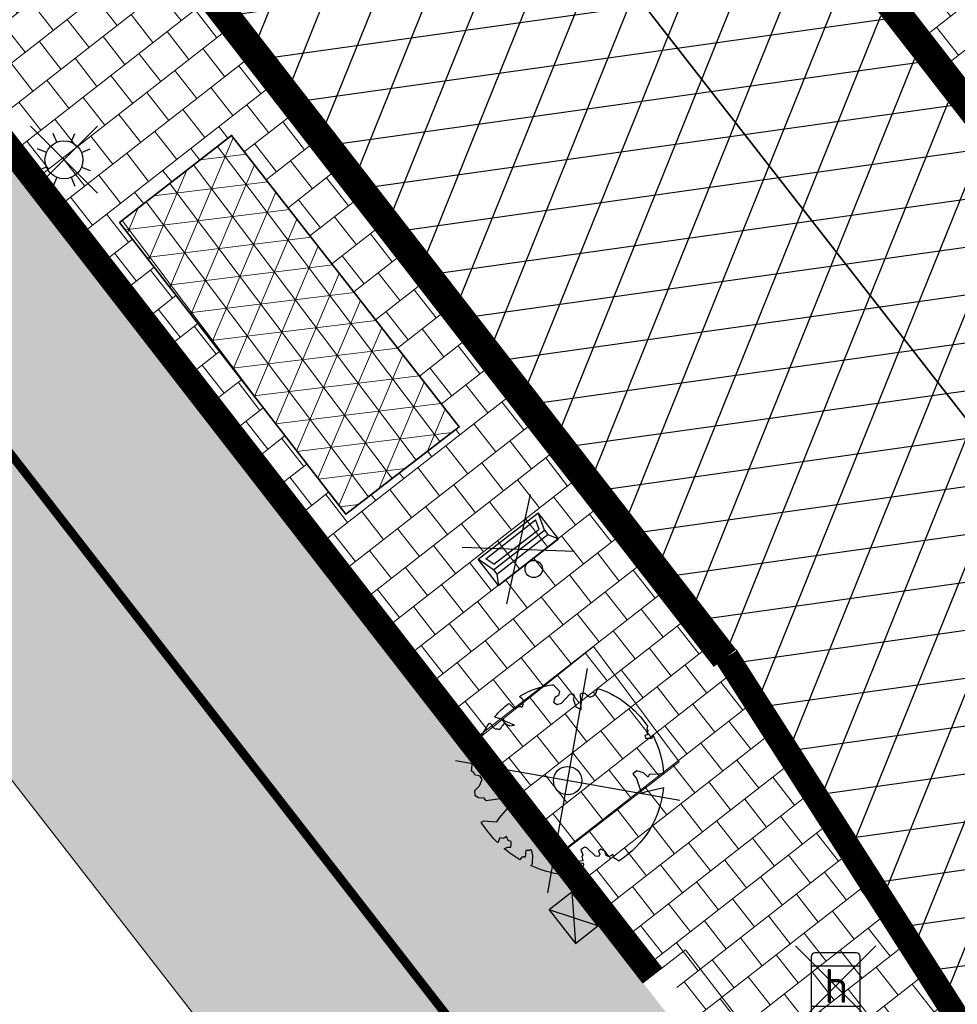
# Model space of a CAD drawing. Header units: metres. Extents: x 196882 to 197709, y 354811 to 355604.
# Tile 15 of 68: x 197593 to 197603, y 354899 to 354909. Entities that reach past the tile are written whole.
import ezdxf
from ezdxf.enums import TextEntityAlignment as Align

# ---------------------------------------------------------------- set-up
doc = ezdxf.new("R2010")
doc.units = ezdxf.units.M
doc.layers.get('0').update_dxf_attribs({"lineweight": 18})
for name, color, linetype, lineweight in [('Boomvak', 7, 'Continuous', 18), ('N-WE-RI-HWA_KOLK-S', 7, 'Continuous', 25), ('V-WE-GR-BOOM-S', 7, 'Continuous', 25), ('V-WE-IE-MEUBILAIR_WEGMEUBILAIR_AFVALBAK-S', 7, 'Continuous', 25), ('V-WE-IE-MEUBILAIR_WEGMEUBILAIR_BUSHOK-G', 7, 'Continuous', 35), ('V-WE-IE-MEUBILAIR_WEGMEUBILAIR_LICHTMAST-A', 7, 'Continuous', 18), ('V-WE-RI-VWA_TRANSPORTLEIDING-G', 20, 'RI-VWA-V', 35), ('V-WE-VH-KANTOPSLUITING_BUSHALTEBAND-G', 30, 'VH-BUSHALTEBAND-V', 25), ('V-WE-VH-KANTOPSLUITING_RIJWIELPADBAND_380X200-G', 10, 'VH-RIJWIELPADBAND_380X200-V', 0), ('V-WE-VH-KANTOPSLUITING_TROTTOIRBAND-G', 7, 'VH-TROTTOIRBAND-V', 0), ('V-WE-VH-VERHARDING_BETONSTRAATSTEEN-A', 252, 'Continuous', 18), ('V-WE-VH-VERHARDING_TEGEL-A', 252, 'Continuous', 18), ('V-WE-VW-HALTEPAAL-S', 7, 'Continuous', 25)]:
    doc.layers.add(name, color=color, linetype=linetype, lineweight=lineweight)
doc.layers.add('V-WE-IE-LICHTMAST-G', color=7, linetype='Continuous')
doc.layers.add('V_WEGEN_A_ASFALT', color=252, linetype='Continuous')
doc.layers.add('V-WE-VH-VERHARDING_TEGEL_300x300 grijs', color=7, linetype='Continuous', lineweight=18, true_color=0x999999)
doc.styles.add('NLCS-ISO', font='NLCS-ISO.ttf')
doc.styles.add('NLCS-ISO-M500-T25', font='NLCS-ISO.ttf', dxfattribs={"height": 1})
doc.linetypes.add('RI-VWA-V', pattern='A,2.5,[24,NLCS.SHX,S=1,R=0,X=0,Y=0],2.5,-3,0,-3', length=11)
doc.linetypes.add('VH-BUSHALTEBAND-V', pattern='A,2,-2,1,[24,NLCS.SHX,S=1,R=0,X=0,Y=0],1,-2', length=8)
doc.linetypes.add('VH-RIJWIELPADBAND_380X200-V', pattern='A,4,[24,NLCS.SHX,S=1,R=0,X=0,Y=0],4,-2,2,-2,0,-2,2,-2', length=20)
doc.linetypes.add('VH-TROTTOIRBAND-V', pattern='A,2.5,[24,NLCS.SHX,S=1,R=0,X=0,Y=0],2.5,-2,2,-2,2,-2', length=15)

# ---------------------------------------------------------------- blocks, each defined once
blk = doc.blocks.new('*U82')
at = {"color": 1}
blk.add_lwpolyline([(0.08650493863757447, 0.9423767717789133), (0.08824732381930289, 0.9444135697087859), (0.08990813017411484, 0.9461926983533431), (0.09149985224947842, 0.947791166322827), (0.09303498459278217, 0.9492859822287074), (0.09452602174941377, 0.9507541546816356), (0.09598545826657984, 0.9522726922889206), (0.0974257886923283, 0.9539186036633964), (0.09885950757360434, 0.9557688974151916), (0.1002758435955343, 0.9579073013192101), (0.1015709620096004, 0.9604444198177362), (0.1026177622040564, 0.9634975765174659), (0.1032891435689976, 0.9671840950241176), (0.1034580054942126, 0.9716212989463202), (0.1029972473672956, 0.9769265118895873), (0.1017797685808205, 0.9832170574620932), (0.09505220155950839, 1.006887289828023, -0.5293802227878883), (0.1058198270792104, 1.019753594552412, -0.08713876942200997), (0.4436612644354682, 0.9249343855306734, -0.3723405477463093), (0.4568971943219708, 0.8945195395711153), (0.4707620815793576, 0.8238279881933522), (0.436041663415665, 0.7892173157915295), (0.398413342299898, 0.7970961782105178), (0.3533968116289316, 0.7633326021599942), (0.3706255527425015, 0.7204620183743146), (0.4172405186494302, 0.7054663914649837), (0.5423792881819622, 0.7342323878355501), (0.5728953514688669, 0.717372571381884), (0.5699041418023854, 0.6905147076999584), (0.5413587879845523, 0.6729338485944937), (0.5154089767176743, 0.5882506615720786), (0.5486011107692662, 0.5339612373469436), (0.6335552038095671, 0.6693344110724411, -0.5046405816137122), (0.6812036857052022, 0.6279469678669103, 0.3319483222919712), (0.7087285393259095, 0.5842292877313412, 0.282007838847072), (0.798581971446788, 0.6007519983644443), (0.7913936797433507, 0.5970326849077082, -0.5121558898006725), (0.8325480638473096, 0.5967071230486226, -0.1607604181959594), (1.018898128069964, -0.01121447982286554), (0.9954664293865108, -0.03381072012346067), (0.9952625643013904, -0.05876833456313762), (0.97237409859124, -0.06297039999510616), (0.9752459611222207, -0.08757275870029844), (0.9396180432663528, -0.07610409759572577), (0.9288286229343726, -0.1038427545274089), (0.9727618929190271, -0.1330526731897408), (0.9865007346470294, -0.1439328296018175), (1.010728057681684, -0.1198401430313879, -0.1063709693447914), (0.8681108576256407, -0.5220690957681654), (0.741059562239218, -0.4401882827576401), (0.717514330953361, -0.4563753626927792), (0.7024918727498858, -0.3889588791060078), (0.6572299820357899, -0.33466945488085), (0.6047093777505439, -0.3351830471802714), (0.6059330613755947, -0.3980071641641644), (0.566077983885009, -0.5355302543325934), (0.5721253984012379, -0.5617551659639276), (0.6010301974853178, -0.5658893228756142), (0.7859714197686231, -0.6365895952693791, -0.2362982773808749), (-0.04501724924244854, -1.002694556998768, 0.1596250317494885), (-0.06940896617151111, -0.9540268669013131, 0.3508021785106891), (-0.06296231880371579, -0.9055693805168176, -0.5046405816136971), (-0.1200019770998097, -0.8785550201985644), (-0.1061238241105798, -0.8340445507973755), (-0.1294890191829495, -0.7924725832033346), (-0.1603268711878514, -0.7955668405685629), (-0.1649629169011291, -0.828769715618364), (-0.1883580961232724, -0.8422959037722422), (-0.2160544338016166, -0.8211205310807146), (-0.2399694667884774, -0.6949648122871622), (-0.2582130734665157, -0.6767494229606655), (-0.3043936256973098, -0.6781892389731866), (-0.3172346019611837, -0.7329758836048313), (-0.336052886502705, -0.7388846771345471), (-0.3538048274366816, -0.7845823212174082), (-0.4006539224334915, -0.7595278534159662, 0.7335825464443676), (-0.3835417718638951, -0.794540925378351, -0.8616245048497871), (-0.3740247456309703, -0.8255252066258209, 0.2799778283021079), (-0.4086139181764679, -0.8785016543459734), (-0.407173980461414, -0.8805199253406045, -0.8270561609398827), (-0.4415787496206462, -0.9165484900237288, -0.1167741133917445), (-0.8304377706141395, -0.5112535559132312), (-0.8228827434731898, -0.5098405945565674), (-0.8167086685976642, -0.5081276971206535), (-0.8117538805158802, -0.5061763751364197), (-0.8078567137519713, -0.5040481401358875), (-0.8048555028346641, -0.5018045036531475), (-0.8025885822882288, -0.4995069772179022), (-0.8008942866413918, -0.497217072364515), (-0.7535134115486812, -0.4367869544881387), (-0.7524957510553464, -0.4346789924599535), (-0.7516640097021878, -0.4326561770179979), (-0.7509548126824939, -0.4306730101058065), (-0.7503047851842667, -0.4286839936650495), (-0.7496505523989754, -0.4266436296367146), (-0.7489287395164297, -0.424506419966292), (-0.7480759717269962, -0.4222268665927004), (-0.7470288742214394, -0.4197594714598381), (-0.7457457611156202, -0.4170726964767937), (-0.7442717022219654, -0.4141908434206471), (-0.7426734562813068, -0.4111521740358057), (-0.7410177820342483, -0.4079949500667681), (-0.7393714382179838, -0.404757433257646), (-0.7378011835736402, -0.4014778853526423), (-0.736373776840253, -0.3981945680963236), (-0.7351559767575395, -0.3949457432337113), (-0.7342033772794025, -0.3917709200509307), (-0.7335269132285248, -0.3887145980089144), (-0.7331263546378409, -0.3858225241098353), (-0.7330014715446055, -0.3831404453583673), (-0.7331520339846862, -0.3807141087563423), (-0.7335778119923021, -0.3785892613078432), (-0.7342785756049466, -0.3768116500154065), (-0.7352540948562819, -0.3754270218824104), (-0.7364992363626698, -0.3744576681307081), (-0.7379892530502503, -0.3738320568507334), (-0.7396944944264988, -0.3734552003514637), (-0.7415853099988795, -0.373232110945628), (-0.7436320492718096, -0.3730678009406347), (-0.7458050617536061, -0.3728672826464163), (-0.7480746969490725, -0.3725355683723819), (-0.7504113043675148, -0.3719776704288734), (-0.7527903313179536, -0.3711203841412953), (-0.7552076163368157, -0.3699776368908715), (-0.7576640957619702, -0.3685851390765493), (-0.7601607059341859, -0.3669786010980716), (-0.7626983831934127, -0.36519373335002), (-0.7652780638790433, -0.3632662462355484), (-0.7679006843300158, -0.3612318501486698), (-0.7705671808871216, -0.3591262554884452), (-0.7732724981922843, -0.3569747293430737), (-0.7759876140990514, -0.3547607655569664), (-0.7786775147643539, -0.3524574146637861), (-0.7813071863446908, -0.3500377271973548), (-0.8299391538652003, -0.4056840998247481), (-0.8323433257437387, -0.4029508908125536), (-0.8345822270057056, -0.4000204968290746), (-0.836620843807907, -0.3968659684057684), (-0.8385216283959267, -0.3935251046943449), (-0.840736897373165, -0.3902946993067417), (-0.8438164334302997, -0.3875362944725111), (-0.8483100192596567, -0.3856114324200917), (-0.85476743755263, -0.3848816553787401), (-0.8637384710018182, -0.3857085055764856), (-0.8757729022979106, -0.3884535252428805), (-0.8914205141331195, -0.3934782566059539, -0.04099741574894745), (-0.9582294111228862, -0.2054473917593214), (-0.9234884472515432, -0.2114270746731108), (-0.8925376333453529, -0.2312720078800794), (-0.8760445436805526, -0.2163382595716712), (-0.8562040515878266, -0.1853920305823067), (-0.8752034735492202, -0.1563483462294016), (-0.8645641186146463, -0.1134496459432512), (-0.9040011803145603, -0.1102134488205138), (-0.9304102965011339, -0.08463351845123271), (-0.9783993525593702, -0.1160192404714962, -0.05814040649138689), (-0.9976138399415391, 0.165834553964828), (-0.9703584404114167, 0.1604275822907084), (-0.8596913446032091, 0.07278734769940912), (-0.8119143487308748, 0.08936666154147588), (-0.6256486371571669, 0.1385249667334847), (-0.6097807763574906, 0.2000328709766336), (-0.6817740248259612, 0.228700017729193), (-0.6928026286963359, 0.2522743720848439), (-0.8242515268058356, 0.3167975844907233), (-0.8271706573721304, 0.3537371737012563), (-0.8715954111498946, 0.3913917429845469), (-0.8896592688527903, 0.4279577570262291), (-0.8593118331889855, 0.4756539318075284), (-0.7915101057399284, 0.4862687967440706), (-0.7299217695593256, 0.526538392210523), (-0.7292294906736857, 0.5680382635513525), (-0.7676352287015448, 0.6132933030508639), (-0.7574352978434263, 0.6324233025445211), (-0.7726401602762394, 0.662019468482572, -0.1342797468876), (-0.332838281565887, 0.9669673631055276, -0.5417265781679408), (-0.3193477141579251, 0.9566341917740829), (-0.3215297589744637, 0.9278934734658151), (-0.3210668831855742, 0.9129554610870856), (-0.3190361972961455, 0.901530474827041), (-0.3157811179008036, 0.8929926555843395), (-0.3116450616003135, 0.8867161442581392), (-0.3069714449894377, 0.88207508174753), (-0.3021036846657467, 0.8784436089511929), (-0.2973851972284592, 0.8751958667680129), (-0.2930876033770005, 0.8718356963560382), (-0.28919534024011, 0.8683857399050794), (-0.2856210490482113, 0.8649983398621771), (-0.2822773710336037, 0.8618258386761), (-0.2790769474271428, 0.859020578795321), (-0.2759324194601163, 0.8567349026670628), (-0.2727564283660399, 0.8551211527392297), (-0.269461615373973, 0.8543316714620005), (-0.2659792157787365, 0.8544624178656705), (-0.2623148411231, 0.855383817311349), (-0.2584926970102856, 0.856909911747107), (-0.2545369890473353, 0.8588547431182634), (-0.250471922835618, 0.8610323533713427), (-0.2463217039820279, 0.8632567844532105), (-0.2421105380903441, 0.8653420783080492), (-0.2378626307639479, 0.8671022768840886), (-0.2336034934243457, 0.8684046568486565), (-0.2293638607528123, 0.8693294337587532), (-0.2251757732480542, 0.8700100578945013), (-0.2210712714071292, 0.8705799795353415), (-0.2170823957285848, 0.8711726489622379), (-0.2132411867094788, 0.8719215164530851), (-0.2095796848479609, 0.8729600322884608), (-0.2061299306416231, 0.874421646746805), (-0.2029177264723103, 0.8764026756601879), (-0.1999439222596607, 0.878850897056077), (-0.1972031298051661, 0.881676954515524), (-0.1946899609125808, 0.8847914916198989), (-0.1925695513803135, 0.8648193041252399), (-0.1880558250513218, 0.8596630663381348), (-0.1667766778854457, 0.8235695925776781), (-0.1221388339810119, 0.7991742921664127), (-0.1853639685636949, 0.9015843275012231), (-0.1842019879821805, 0.9046962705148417), (-0.1833989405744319, 0.907716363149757), (-0.1830339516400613, 0.9106778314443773), (-0.1831861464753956, 0.9136139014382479), (-0.183934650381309, 0.916557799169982), (-0.1853585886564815, 0.9195427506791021), (-0.1875370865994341, 0.9226019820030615), (-0.1905285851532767, 0.9257980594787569), (-0.1943087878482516, 0.929310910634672), (-0.1988327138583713, 0.9333498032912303), (-0.2040553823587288, 0.9381240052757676), (-0.2099318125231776, 0.9438427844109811), (-0.2164170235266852, 0.9507154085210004), (-0.2234660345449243, 0.9589511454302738), (-0.2398539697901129, 0.9801903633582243, -0.5431042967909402), (-0.234212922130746, 0.9962449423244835, -0.04676559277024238), (-0.0468485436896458, 1.023485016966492, -0.3851675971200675), (-0.03630432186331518, 1.014881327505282), (-0.03045796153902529, 0.976481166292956), (-0.02755332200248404, 0.9644842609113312), (-0.02429638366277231, 0.9560845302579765), (-0.02076585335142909, 0.9506286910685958), (-0.01704043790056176, 0.9474634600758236), (-0.01319884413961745, 0.9459355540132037), (-0.009319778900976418, 0.945391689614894), (-0.005481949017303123, 0.9451785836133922), (-0.001749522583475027, 0.9447590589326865), (0.0018714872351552, 0.9440603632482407), (0.005389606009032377, 0.9431258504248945), (0.008813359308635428, 0.9419988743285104), (0.01215127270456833, 0.9407227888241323), (0.01541187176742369, 0.9393409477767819), (0.01860368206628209, 0.937896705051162), (0.02173522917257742, 0.9364334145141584), (0.02480835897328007, 0.9349844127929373), (0.02779819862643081, 0.933542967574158), (0.03067319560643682, 0.9320923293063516), (0.03340179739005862, 0.9306157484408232), (0.03595245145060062, 0.9290964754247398), (0.03829360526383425, 0.9275177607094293), (0.04039370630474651, 0.9258628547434), (0.0422212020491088, 0.9241150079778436), (0.04376176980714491, 0.9222717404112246), (0.04507000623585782, 0.9203876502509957), (0.04621773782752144, 0.918531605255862), (0.0472767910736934, 0.9167724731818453), (0.04831899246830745, 0.9151791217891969), (0.04941616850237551, 0.913820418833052), (0.05064014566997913, 0.9127652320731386), (0.05206275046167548, 0.9120824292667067), (0.05373699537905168, 0.9118260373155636), (0.0556406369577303, 0.9119907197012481), (0.0577326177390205, 0.9125562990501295), (0.05997188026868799, 0.9135025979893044), (0.06231736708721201, 0.9148094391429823), (0.064728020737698, 0.9164566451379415), (0.06716278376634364, 0.9184240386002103), (0.06958059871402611, 0.9206914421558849), (0.07194649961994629, 0.923229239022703), (0.07424988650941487, 0.9259700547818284), (0.07648625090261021, 0.9288370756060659), (0.07865108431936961, 0.9317534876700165), (0.08073987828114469, 0.9346424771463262), (0.08274812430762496, 0.9374272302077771), (0.08467131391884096, 0.9400309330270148)], format="xyb", close=True, dxfattribs=at)
at = {"color": 10}
for points in [[(0.848528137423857, -0.8485281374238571), (-0.8485281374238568, 0.848528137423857)], [(-0.848528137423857, -0.8485281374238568), (0.8485281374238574, 0.8485281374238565)]]:
    blk.add_lwpolyline(points, dxfattribs=at)
at = {"color": 1}
blk.add_circle((0, 0), 0.15, dxfattribs=at)
at = {"color": 7, "style": 'NLCS-ISO-M500-T25'}
for tag, p in [('NR', (-0.492335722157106, -0.0803714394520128)), ('NAAM', (-0.492335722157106, -0.3203714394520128))]:
    blk.add_attdef(tag, p, '', height=0.2, dxfattribs=at)
at = {"color": 7, "style": 'NLCS-ISO-M500-T25', "flags": 1}
for tag, p in [('WETNAAM', (-0.492335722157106, -0.5603714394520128)), ('STAMDIA', (-0.492335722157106, -0.8003714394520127)), ('STAMOMTR', (-0.492335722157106, -1.040371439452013)), ('OPMERKING', (-0.492335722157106, -1.280371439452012))]:
    blk.add_attdef(tag, p, '', height=0.2, dxfattribs=at)
blk = doc.blocks.new('Lichtmast_V')
for points in [[(0.3535533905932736, 0.3535533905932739), (-0.3535533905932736, -0.3535533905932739)], [(0.3535533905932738, -0.3535533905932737), (-0.3535533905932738, 0.3535533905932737)], [(-0.07653668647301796, 0.1847759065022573), (-0.114805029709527, 0.277163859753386)], [(0.07653668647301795, 0.1847759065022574), (0.1148050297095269, 0.2771638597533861)], [(-0.1847759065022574, 0.07653668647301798), (-0.2771638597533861, 0.114805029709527)], [(0.1847759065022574, 0.07653668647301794), (0.2771638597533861, 0.114805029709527)], [(-0.1847759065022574, -0.07653668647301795), (-0.2771638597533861, -0.114805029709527)], [(0.1847759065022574, -0.07653668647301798), (0.2771638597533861, -0.1148050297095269)], [(-0.07653668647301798, -0.1847759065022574), (-0.1148050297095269, -0.2771638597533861)], [(0.07653668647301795, -0.1847759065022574), (0.114805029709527, -0.2771638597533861)]]:
    blk.add_lwpolyline(points)
at = {"layer": 'V-WE-IE-LICHTMAST-G'}
blk.add_circle((0, 0), 0.2, dxfattribs=at)
blk = doc.blocks.new('SVW-HALTEPAAL-SO')
for p, q in [((-1.286058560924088, 1.063355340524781), (1.286058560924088, 1.063355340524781)), ((-1.286058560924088, -1.063355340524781), (1.286058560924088, -1.063355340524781))]:
    blk.add_line(p, q)
for points in [[(2.121320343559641, 2.121320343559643), (-2.121320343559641, -2.121320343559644)], [(2.121320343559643, -2.121320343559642), (-2.121320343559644, 2.121320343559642)]]:
    blk.add_lwpolyline(points)
blk.add_lwpolyline([(-1.089946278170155, -1.756645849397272), (1.089946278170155, -1.756645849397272, 0.414213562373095), (1.286058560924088, -1.560533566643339), (1.286058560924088, 1.560533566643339, 0.414213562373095), (1.089946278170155, 1.756645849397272), (-1.089946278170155, 1.756645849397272, 0.414213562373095), (-1.286058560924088, 1.560533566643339), (-1.286058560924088, -1.560533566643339, 0.414213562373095)], format="xyb", close=True)
at = {"lineweight": 18, "style": 'NLCS-ISO'}
blk.add_text('h', height=1.8, dxfattribs=at).set_placement((0.01933674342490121, 0.00554013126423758), align=Align.MIDDLE_CENTER)
blk = doc.blocks.new('V-SIE-WEG_AFVALBAK_TYPE_02')
at = {"color": 0}
for p, q in [((-0.4527248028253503, -0.6448712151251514), (0.4527248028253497, 0.1148912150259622)), ((0.45272480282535, -0.6448712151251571), (-0.4527248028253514, 0.1148912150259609))]:
    blk.add_line(p, q, dxfattribs=at)
at = {"linetype": 'Continuous'}
for p, q in [((0.4, -0.09074999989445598), (-0.3999999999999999, -0.09075000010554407)), ((-0.3400000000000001, -0.1953104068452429), (-0.3999999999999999, -0.09074999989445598)), ((0.3400000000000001, -0.1953104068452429), (0.4, -0.09074999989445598)), ((0.3400000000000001, -0.1953104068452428), (-0.3399999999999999, -0.1953104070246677)), ((-0.3400000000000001, -0.2524060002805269), (-0.3400000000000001, -0.1953104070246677)), ((0.3400000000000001, -0.252406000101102), (0.3400000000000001, -0.1953104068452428)), ((-0.3400000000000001, -0.252406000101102), (-0.3999999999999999, -0.440749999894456)), ((0.3400000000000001, -0.252406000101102), (-0.3400000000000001, -0.2524060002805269)), ((-0.3017092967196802, -0.2969340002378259), (-0.3334724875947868, -0.3966407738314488)), ((0.3017092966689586, -0.2969340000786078), (-0.3017092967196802, -0.2969340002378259)), ((0.3017092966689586, -0.2969340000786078), (0.3334724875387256, -0.3966407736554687)), ((0.3400000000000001, -0.252406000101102), (0.4, -0.440749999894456)), ((0.3334724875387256, -0.3966407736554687), (-0.3334724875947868, -0.3966407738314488)), ((0.4, -0.440749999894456), (-0.3999999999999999, -0.440750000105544))]:
    blk.add_line(p, q, dxfattribs=at)
for p, q in [((-0.3999999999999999, -0.09075000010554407), (-0.3999999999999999, -0.440750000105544)), ((0.4, -0.09074999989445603), (0.4, -0.440749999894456))]:
    blk.add_line(p, q)
blk.add_circle((0, 0), 0.09075000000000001, dxfattribs=at)
blk = doc.blocks.new('N-SRI-KOLK_COMBINATIE-SO')
h = blk.add_hatch(color=256)
h.paths.add_polyline_path([(-1.124999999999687, 1.499999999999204), (-1.125000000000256, 0), (7.105427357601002e-13, 0.7499999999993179)])
h.paths.add_polyline_path([(1.124999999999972, 1.499999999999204), (7.105427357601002e-13, 0.7499999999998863), (1.124999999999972, 5.684341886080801e-13)])
for p, q in [((-1.124999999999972, 0), (1.124999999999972, 1.499999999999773)), ((1.124999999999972, 0), (-1.124999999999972, 1.499999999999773))]:
    blk.add_line(p, q)
at = {"flags": 128}
blk.add_lwpolyline([(-1.124999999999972, 0), (1.124999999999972, 0), (1.124999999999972, 1.499999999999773), (-1.124999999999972, 1.499999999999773)], close=True, dxfattribs=at)

msp = doc.modelspace()

# ---------------------------------------------------------------- hatches: boundary and pattern name
at = {"layer": 'V-WE-IE-MEUBILAIR_WEGMEUBILAIR_LICHTMAST-A'}
h = msp.add_hatch(dxfattribs=at)
h.set_pattern_fill('NET3', color=256, scale=0.1, angle=7)
h.set_pattern_definition([(7, (0, 0), (-0.03869351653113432, 0.3151334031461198), []), (66.99999999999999, (0, 0), (-0.2922602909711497, 0.1240571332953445), []), (127, (0, 0), (-0.2535667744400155, -0.1910762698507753), [])])
h.paths.add_polyline_path([(197594.523, 354906.919), (197595.703, 354907.839), (197598.101, 354904.765), (197596.906, 354903.844)])
at = {"layer": 'V-WE-VH-VERHARDING_TEGEL-A'}
h = msp.add_hatch(dxfattribs=at)
h.set_pattern_fill('AVH-TEGEL_300X300_HALFST', color=11, scale=1.25, pattern_type=2)
h.set_pattern_definition([(308.0156604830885, (-58.8668363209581, -45.96111572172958), (0.3786742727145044, -0.1799640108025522), [0.3749999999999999, -0.3749999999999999]), (38.01566048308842, (-58.8668363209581, -45.96111572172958), (-0.2309538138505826, 0.2954409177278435), [])])
h.paths.add_polyline_path([(197611.9050000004, 354883.6219999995), (197617.3070000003, 354876.6649999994), (197615.8860000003, 354875.5629999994), (197572.9130000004, 354930.9059999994), (197570.4250000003, 354934.1099999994), (197484.9310000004, 355044.2119999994), (197481.7490000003, 355048.3099999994), (197357.8920000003, 355207.9859999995), (197351.3200000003, 355216.4729999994), (197346.2500000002, 355223.0209999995), (197337.3690000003, 355234.4159999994), (197243.0120000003, 355355.9669999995), (197242.5030000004, 355356.8099999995), (197242.2030000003, 355357.7479999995), (197242.0600000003, 355358.4789999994), (197241.6000000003, 355359.9169999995), (197240.8170000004, 355361.2079999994), (197237.8150000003, 355365.0619999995), (197235.6070000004, 355367.8959999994), (197236.2260000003, 355370.2159999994), (197236.8990000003, 355369.3579999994), (197237.1270000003, 355368.9279999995), (197238.4720000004, 355367.2039999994), (197242.2890000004, 355362.2799999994), (197242.8290000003, 355361.4889999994), (197243.2730000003, 355360.6339999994), (197243.6120000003, 355359.7309999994), (197243.8390000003, 355358.8009999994), (197243.9130000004, 355358.3959999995), (197244.1320000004, 355357.6679999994), (197244.4900000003, 355356.9969999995), (197246.8900001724, 355353.9049997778), (197257.0040000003, 355340.8769999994), (197263.0690000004, 355333.0629999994), (197270.1000000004, 355324.0059999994), (197279.3920000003, 355312.0349999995), (197295.0110000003, 355291.9139999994), (197302.5730000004, 355282.1719999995), (197310.2360000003, 355272.3009999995), (197317.9090000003, 355262.4159999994), (197324.6990000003, 355253.6679999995), (197332.2240000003, 355243.9749999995), (197340.2530000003, 355233.6399999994), (197347.8370000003, 355223.9109999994), (197349.5630000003, 355225.1919999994), (197351.5690000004, 355222.1069999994), (197350.1300000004, 355220.9639999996), (197357.2630000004, 355211.7679999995), (197361.2548271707, 355206.596305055), (197374.8520000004, 355189.0499999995), (197395.1610000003, 355162.8659999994), (197403.3260000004, 355152.3389999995), (197425.1890000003, 355124.1499999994), (197437.6290000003, 355108.1109999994), (197445.3370000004, 355098.1729999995), (197474.0480000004, 355061.1549999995), (197481.0190000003, 355052.1679999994), (197483.3270000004, 355053.9949999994), (197485.5970000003, 355051.0699999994), (197483.2890000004, 355049.2649999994), (197486.2800000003, 355045.4119999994), (197561.2850000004, 354948.8149999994), (197591.9740000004, 354909.2919999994)])
h = msp.add_hatch(dxfattribs=at)
h.set_pattern_fill('AVH-TEGEL_300X300_HALFST', color=256, scale=1.25, pattern_type=2)
h.set_pattern_definition([(308.0156604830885, (197570.306, 354864.9925899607), (0.3786742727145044, -0.1799640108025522), [0.3749999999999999, -0.3749999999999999]), (38.01566048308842, (197570.306, 354864.9925899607), (-0.2309538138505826, 0.2954409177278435), [])])
h.paths.add_polyline_path([(197572.8498136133, 354930.8569339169), (197570.7414630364, 354929.2825533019), (197572.2956190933, 354927.0370478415), (197573.5629999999, 354926.5860000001), (197584.781, 354912.113), (197584.617, 354911.948), (197587.541, 354908.21), (197587.7100000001, 354908.343), (197596.312, 354897.275), (197596.172, 354897.124), (197598.894, 354893.632), (197599.0350000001, 354893.741), (197604.024, 354887.317), (197606.0849999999, 354884.663), (197605.972, 354884.589), (197613.35, 354875.072), (197613.833, 354874.458), (197615.481, 354872.334), (197615.289, 354867.262), (197614.495354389, 354866.6095950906), (197607.2081522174, 354860.6192558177), (197608.4943946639, 354859.0465808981), (197615.7504818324, 354864.9925899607), (197616.6049486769, 354865.6959478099), (197617.5336525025, 354866.5789613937), (197618.3239113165, 354867.5863678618), (197618.8250943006, 354868.4262950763), (197619.1890983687, 354869.2190586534), (197619.2990362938, 354870.1199658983), (197619.1219642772, 354871.0101905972), (197618.7009057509, 354871.7720127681), (197617.2345849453, 354873.6782298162)])
h = msp.add_hatch(dxfattribs=at)
h.set_pattern_fill('AVH-TEGEL_300X300_HALFST', color=256, scale=1.25, pattern_type=2)
h.set_pattern_definition([(308.0156604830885, (197598.7392749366, 354903.6414684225), (0.3786742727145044, -0.1799640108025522), [0.3749999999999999, -0.3749999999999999]), (38.01566048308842, (197598.7392749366, 354903.6414684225), (-0.2309538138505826, 0.2954409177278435), [])])
h.paths.add_polyline_path([(197600.6041041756, 354915.9539448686), (197598.7392749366, 354914.4948661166), (197606.7469812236, 354904.1789562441), (197606.7253475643, 354904.1621631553), (197607.0151179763, 354904.0036622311), (197607.313039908, 354903.9339175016), (197610.1600187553, 354903.6414684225), (197609.4124951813, 354904.6047294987), (197608.4950300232, 354905.7875984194), (197607.5845274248, 354906.9606879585), (197606.391, 354906.009), (197605.485, 354907.222), (197606.6684948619, 354908.1405763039)])
h.paths.add_polyline_path([(197600.535, 354913.086), (197601.707, 354914.003), (197604.118, 354910.93), (197602.917, 354909.997)], flags=16)
h = msp.add_hatch(dxfattribs=at)
h.set_pattern_fill('AVH-TEGEL_300X300_HALFST', color=256, scale=1.25, pattern_type=2)
h.set_pattern_definition([(308.0156604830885, (-23.63527341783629, -18.47630510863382), (0.3786742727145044, -0.1799640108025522), [0.3749999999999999, -0.3749999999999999]), (38.01566048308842, (-23.63527341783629, -18.47630510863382), (-0.2309538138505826, 0.2954409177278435), [])])
h.paths.add_polyline_path([(197603.2262224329, 354898.4976151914), (197600.8236969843, 354902.2640087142), (197600.7850528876, 354902.2339998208), (197594.0627623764, 354910.8906616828), (197592.1725312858, 354909.4439483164), (197600.2364048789, 354899.0571104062), (197601.1615384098, 354897.8658057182), (197601.6475424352, 354897.2392220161)])
h.paths.add_polyline_path([(197596.9060000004, 354903.8439999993), (197594.5230000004, 354906.9189999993), (197595.7030000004, 354907.8389999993), (197598.1010000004, 354904.7649999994)], flags=16)
at = {"layer": 'V_WEGEN_A_ASFALT'}
h = msp.add_hatch(dxfattribs=at)
h.set_pattern_fill('AVH-ASFALT', color=256, scale=0.5, style=0, pattern_type=2)
h.set_pattern_definition([(8.015660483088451, (135.1878614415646, -698.3183227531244), (-0.06972188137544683, 0.4951149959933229), []), (68.01566048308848, (135.1878614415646, -698.3183227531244), (-0.4636431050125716, 0.1871765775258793), [])])
h.paths.add_polyline_path([(197244.2083856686, 355366.6327255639), (197244.7724004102, 355368.7555527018), (197248.2060355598, 355364.3468771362), (197246.291088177, 355363.9757839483)], flags=16)
h.paths.add_polyline_path([(197618.7915550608, 354883.615995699), (197618.8590442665, 354883.5309212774), (197620.1755764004, 354881.1322808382), (197620.2183506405, 354880.8018288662), (197620.0367543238, 354880.5482202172), (197619.7316107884, 354880.4864090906), (197619.4472299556, 354880.6608964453), (197617.8091988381, 354882.8280641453)], flags=16)
h.paths.add_polyline_path([(197615.2045616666, 354887.3585034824), (197615.5790439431, 354887.3798010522), (197615.9286423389, 354887.2413813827), (197616.174762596, 354886.9888802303), (197616.2119906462, 354886.9318985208), (197615.2169953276, 354886.1439790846), (197614.8282382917, 354886.6124600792), (197614.745066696, 354886.9303238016), (197614.909402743, 354887.2066339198)], flags=16)
h.paths.add_polyline_path([(197249.047863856, 355360.444326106), (197250.4525329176, 355361.4570969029), (197251.7614229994, 355359.0783314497), (197251.7882128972, 355358.769841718), (197251.5780115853, 355358.5417162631), (197251.2636591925, 355358.3969720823), (197250.8877390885, 355358.3808612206), (197250.535946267, 355358.5133429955), (197250.2736711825, 355358.7563601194)], flags=16)
h.paths.add_polyline_path([(197362.1275592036, 355212.2705377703), (197363.1585616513, 355213.0752853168), (197365.1448907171, 355210.5056462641), (197365.2310593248, 355210.1990848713), (197365.0793761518, 355209.9180980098), (197364.6902723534, 355209.5961445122), (197364.3633023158, 355209.499879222), (197364.0686752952, 355209.6708458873)], flags=16)
h.paths.add_polyline_path([(197494.3629240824, 355046.2142804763), (197494.6434977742, 355046.0422620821), (197496.0891240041, 355044.1062232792), (197495.099258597, 355043.3652910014), (197493.9379169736, 355045.5699517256), (197493.8873980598, 355045.8983246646), (197494.0624905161, 355046.1504578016)], flags=16)
h.paths.add_polyline_path([(197496.1758999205, 355041.9744649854), (197497.1509183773, 355042.7430988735), (197499.3092339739, 355039.8862493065), (197499.4058335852, 355039.5930610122), (197499.3126297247, 355039.3266533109), (197499.033902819, 355039.1827409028), (197498.6691561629, 355039.1515278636), (197498.3221754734, 355039.2665934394), (197498.0595296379, 355039.4918487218)], flags=16)
edge = h.paths.add_edge_path()
edge.add_line((197254.7399999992, 355364.9770000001), (197252.5339999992, 355367.8280000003))
edge.add_line((197252.5339999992, 355367.8280000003), (197250.3299999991, 355370.5900000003))
edge.add_line((197250.3299999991, 355370.5900000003), (197246.0799999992, 355375.8940000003))
edge.add_line((197246.0799999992, 355375.8940000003), (197245.8129999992, 355376.2160000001))
edge.add_line((197245.8129999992, 355376.2160000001), (197245.6889999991, 355376.2860000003))
edge.add_line((197245.6889999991, 355376.2860000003), (197245.5869999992, 355376.3850000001))
edge.add_line((197245.5869999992, 355376.3850000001), (197244.8019999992, 355377.4270000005))
edge.add_line((197244.8019999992, 355377.4270000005), (197244.4420039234, 355377.8862402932))
edge.add_line((197244.4420039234, 355377.8862402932), (197242.8129999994, 355376.6430000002))
edge.add_line((197242.8129999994, 355376.6430000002), (197242.0779999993, 355376.9340000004))
edge.add_line((197242.0779999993, 355376.9340000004), (197241.4559999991, 355377.4210000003))
edge.add_line((197241.4559999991, 355377.4210000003), (197241.2639999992, 355377.6770000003))
edge.add_line((197241.2639999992, 355377.6770000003), (197240.4639999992, 355374.5010000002))
edge.add_line((197240.4639999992, 355374.5010000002), (197243.6379999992, 355370.3860000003))
edge.add_line((197243.6379999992, 355370.3860000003), (197243.0149999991, 355368.0400000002))
edge.add_line((197243.0149999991, 355368.0400000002), (197239.8259999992, 355372.1860000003))
edge.add_line((197239.8259999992, 355372.1860000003), (197238.9809999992, 355368.8950000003))
edge.add_line((197238.9809999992, 355368.8950000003), (197239.272999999, 355368.341))
edge.add_line((197239.272999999, 355368.341), (197239.4439999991, 355367.7230000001))
edge.add_line((197239.4439999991, 355367.7230000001), (197239.4769999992, 355367.0830000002))
edge.add_line((197239.4769999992, 355367.0830000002), (197239.3749999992, 355366.4650000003))
edge.add_line((197239.3749999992, 355366.4650000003), (197239.1699999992, 355366.3090000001))
edge.add_line((197239.1699999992, 355366.3090000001), (197242.2889999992, 355362.2800000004))
edge.add_line((197242.2889999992, 355362.2800000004), (197242.8289999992, 355361.4890000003))
edge.add_line((197242.8289999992, 355361.4890000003), (197243.2729999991, 355360.6340000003))
edge.add_line((197243.2729999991, 355360.6340000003), (197243.6119999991, 355359.7310000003))
edge.add_line((197243.6119999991, 355359.7310000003), (197243.8389999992, 355358.8010000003))
edge.add_line((197243.8389999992, 355358.8010000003), (197243.9129999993, 355358.3960000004))
edge.add_line((197243.9129999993, 355358.3960000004), (197244.1319999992, 355357.6680000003))
edge.add_line((197244.1319999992, 355357.6680000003), (197244.4899999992, 355356.9970000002))
edge.add_line((197244.4899999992, 355356.9970000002), (197246.7659999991, 355358.8500000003))
edge.add_line((197246.7659999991, 355358.8500000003), (197247.2619999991, 355358.2060000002))
edge.add_line((197247.2619999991, 355358.2060000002), (197344.3209999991, 355233.1630000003))
edge.add_line((197344.3209999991, 355233.1630000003), (197344.7239999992, 355232.6140000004))
edge.add_line((197344.7239999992, 355232.6140000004), (197349.5629999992, 355225.1920000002))
edge.add_line((197349.5629999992, 355225.1920000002), (197351.5689999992, 355222.1070000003))
edge.add_line((197351.5689999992, 355222.1070000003), (197357.9659999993, 355212.2960000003))
edge.add_line((197357.9659999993, 355212.2960000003), (197358.6179999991, 355211.4460000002))
edge.add_line((197358.6179999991, 355211.4460000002), (197359.5249999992, 355210.2950000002))
edge.add_line((197359.5249999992, 355210.2950000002), (197361.3379999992, 355207.9930000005))
edge.add_line((197361.3379999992, 355207.9930000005), (197362.0449999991, 355207.2690000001))
edge.add_line((197362.0449999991, 355207.2690000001), (197374.8629999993, 355193.7370000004))
edge.add_line((197374.8629999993, 355193.7370000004), (197375.2089999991, 355193.3220000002))
edge.add_line((197375.2089999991, 355193.3220000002), (197441.8879999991, 355107.3960000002))
edge.add_line((197441.8879999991, 355107.3960000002), (197445.6639999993, 355102.5290000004))
edge.add_line((197445.6639999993, 355102.5290000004), (197478.3549999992, 355060.4010000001))
edge.add_line((197478.3549999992, 355060.4010000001), (197483.3269999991, 355053.9950000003))
edge.add_line((197483.3269999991, 355053.9950000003), (197486.5939999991, 355049.7820000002))
edge.add_line((197486.5939999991, 355049.7820000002), (197601.021999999, 354902.4180000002))
edge.add_line((197601.021999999, 354902.4180000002), (197611.1259999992, 354886.577))
edge.add_line((197611.1259999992, 354886.577), (197612.6099999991, 354884.2500000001))
edge.add_line((197612.6099999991, 354884.2500000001), (197615.1859999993, 354880.9000000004))
edge.add_line((197615.1859999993, 354880.9000000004), (197618.0139999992, 354877.2300000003))
edge.add_line((197618.0139999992, 354877.2300000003), (197615.8859999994, 354875.5630000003))
edge.add_line((197615.8859999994, 354875.5630000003), (197618.7679999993, 354871.8160000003))
edge.add_line((197618.7679999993, 354871.8160000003), (197619.1979999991, 354871.0380000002))
edge.add_line((197619.1979999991, 354871.0380000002), (197619.3799999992, 354870.123))
edge.add_line((197619.3799999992, 354870.123), (197619.2669999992, 354869.1970000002))
edge.add_line((197619.2669999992, 354869.1970000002), (197618.8959999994, 354868.3890000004))
edge.add_line((197618.8959999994, 354868.3890000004), (197618.3899999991, 354867.5410000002))
edge.add_line((197618.3899999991, 354867.5410000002), (197617.592999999, 354866.5250000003))
edge.add_line((197617.592999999, 354866.5250000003), (197616.6579999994, 354865.6360000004))
edge.add_line((197616.6579999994, 354865.6360000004), (197615.7995552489, 354864.9293677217))
edge.add_line((197615.7995552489, 354864.9293677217), (197615.56253864, 354864.7311109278))
edge.add_line((197615.56253864, 354864.7311109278), (197616.5116723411, 354863.565808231))
edge.add_line((197616.5116723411, 354863.565808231), (197619.9994370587, 354859.2960066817))
edge.add_line((197619.9994370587, 354859.2960066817), (197619.9999999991, 354859.2830000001))
edge.add_line((197619.9999999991, 354859.2830000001), (197620.8379999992, 354860.0220000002))
edge.add_line((197620.8379999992, 354860.0220000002), (197621.7469999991, 354860.6800000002))
edge.add_line((197621.7469999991, 354860.6800000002), (197622.7139999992, 354861.2490000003))
edge.add_line((197622.7139999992, 354861.2490000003), (197623.7259999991, 354861.7220000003))
edge.add_line((197623.7259999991, 354861.7220000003), (197624.6789999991, 354861.942))
edge.add_line((197624.6789999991, 354861.942), (197625.7069999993, 354861.8410000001))
edge.add_line((197625.7069999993, 354861.8410000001), (197626.6449999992, 354861.4080000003))
edge.add_line((197626.6449999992, 354861.4080000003), (197627.3559999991, 354860.7360000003))
edge.add_line((197627.3559999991, 354860.7360000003), (197628.4769999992, 354859.2770000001))
edge.add_line((197628.4769999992, 354859.2770000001), (197629.9188320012, 354860.4024962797))
edge.add_line((197629.9188320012, 354860.4024962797), (197629.8049999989, 354860.7280000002))
edge.add_line((197629.8049999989, 354860.7280000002), (197629.9019999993, 354861.0610000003))
edge.add_line((197629.9019999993, 354861.0610000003), (197630.1759999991, 354861.2740000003))
edge.add_line((197630.1759999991, 354861.2740000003), (197630.5229999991, 354861.2860000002))
edge.add_line((197630.5229999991, 354861.2860000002), (197631.7759999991, 354860.7870000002))
edge.add_line((197631.7759999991, 354860.7870000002), (197632.9629999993, 354860.1230000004))
edge.add_line((197632.9629999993, 354860.1230000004), (197634.052999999, 354859.3100000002))
edge.add_line((197634.052999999, 354859.3100000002), (197635.0189999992, 354858.3690000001))
edge.add_line((197635.0189999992, 354858.3690000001), (197638.0259999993, 354855.0340000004))
edge.add_line((197638.0259999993, 354855.0340000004), (197640.5279999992, 354852.513))
edge.add_line((197640.5279999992, 354852.513), (197643.2589999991, 354850.2420000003))
edge.add_line((197643.2589999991, 354850.2420000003), (197644.2919999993, 354849.4630000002))
edge.add_line((197644.2919999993, 354849.4630000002), (197645.0469999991, 354848.8040000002))
edge.add_line((197645.0469999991, 354848.8040000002), (197645.7299999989, 354848.0640000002))
edge.add_line((197645.7299999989, 354848.0640000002), (197646.3299999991, 354847.2530000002))
edge.add_line((197646.3299999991, 354847.2530000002), (197646.834999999, 354846.3880000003))
edge.add_line((197646.834999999, 354846.3880000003), (197646.8979999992, 354846.0330000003))
edge.add_line((197646.8979999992, 354846.0330000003), (197646.7309999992, 354845.7140000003))
edge.add_line((197646.7309999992, 354845.7140000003), (197646.4029999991, 354845.5640000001))
edge.add_line((197646.4029999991, 354845.5640000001), (197646.0519999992, 354845.6460000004))
edge.add_line((197646.0519999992, 354845.6460000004), (197645.2499999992, 354844.0240000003))
edge.add_line((197645.2499999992, 354844.0240000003), (197658.9744785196, 354837.1043807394))
edge.add_line((197658.9744785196, 354837.1043807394), (197663.2396020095, 354845.0810323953))
edge.add_line((197663.2396020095, 354845.0810323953), (197662.2559999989, 354845.8080000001))
edge.add_line((197662.2559999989, 354845.8080000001), (197661.1659999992, 354846.5890000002))
edge.add_line((197661.1659999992, 354846.5890000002), (197659.2809999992, 354847.9780000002))
edge.add_line((197659.2809999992, 354847.9780000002), (197658.1809999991, 354848.8240000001))
edge.add_line((197658.1809999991, 354848.8240000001), (197657.0939999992, 354849.6870000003))
edge.add_line((197657.0939999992, 354849.6870000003), (197655.7789999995, 354850.7710000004))
edge.add_line((197655.7789999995, 354850.7710000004), (197654.485999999, 354851.8820000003))
edge.add_line((197654.485999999, 354851.8820000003), (197653.2139999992, 354853.0170000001))
edge.add_line((197653.2139999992, 354853.0170000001), (197651.9629999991, 354854.1749999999))
edge.add_line((197651.9629999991, 354854.1749999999), (197650.7159999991, 354852.8650000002))
edge.add_line((197650.7159999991, 354852.8650000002), (197650.8999999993, 354852.4900000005))
edge.add_line((197650.8999999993, 354852.4900000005), (197650.7699999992, 354852.0930000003))
edge.add_line((197650.7699999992, 354852.0930000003), (197650.3989999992, 354851.9000000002))
edge.add_line((197650.3989999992, 354851.9000000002), (197649.9989999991, 354852.0220000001))
edge.add_line((197649.9989999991, 354852.0220000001), (197648.4319999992, 354853.0420000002))
edge.add_line((197648.4319999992, 354853.0420000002), (197647.4829999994, 354853.7080000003))
edge.add_line((197647.4829999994, 354853.7080000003), (197646.5539999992, 354854.4010000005))
edge.add_line((197646.5539999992, 354854.4010000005), (197646.1219999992, 354854.7420000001))
edge.add_line((197646.1219999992, 354854.7420000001), (197644.8589999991, 354855.773))
edge.add_line((197644.8589999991, 354855.773), (197644.0919999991, 354856.4470000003))
edge.add_line((197644.0919999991, 354856.4470000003), (197643.3439999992, 354857.143))
edge.add_line((197643.3439999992, 354857.143), (197642.6189999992, 354857.8620000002))
edge.add_line((197642.6189999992, 354857.8620000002), (197641.664999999, 354858.8740000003))
edge.add_line((197641.664999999, 354858.8740000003), (197641.0869999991, 354859.5270000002))
edge.add_line((197641.0869999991, 354859.5270000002), (197639.6609999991, 354861.2850000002))
edge.add_line((197639.6609999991, 354861.2850000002), (197636.2249999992, 354865.7120000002))
edge.add_line((197636.2249999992, 354865.7120000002), (197606.5099999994, 354903.9950000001))
edge.add_line((197606.5099999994, 354903.9950000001), (197598.3969999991, 354914.4480000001))
edge.add_line((197598.3969999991, 354914.4480000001), (197512.5599999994, 355025.0350000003))
edge.add_line((197512.5599999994, 355025.0350000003), (197510.2189999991, 355028.7670000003))
edge.add_line((197510.2189999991, 355028.7670000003), (197510.0809999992, 355029.1140000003))
edge.add_line((197510.0809999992, 355029.1140000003), (197510.0819999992, 355029.5150000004))
edge.add_line((197510.0819999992, 355029.5150000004), (197510.2369999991, 355029.8860000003))
edge.add_line((197510.2369999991, 355029.8860000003), (197510.4979999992, 355030.1520000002))
edge.add_line((197510.4979999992, 355030.1520000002), (197511.6529999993, 355030.9660000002))
edge.add_line((197511.6529999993, 355030.9660000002), (197509.4919999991, 355033.7500000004))
edge.add_line((197509.4919999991, 355033.7500000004), (197508.6959999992, 355033.1400000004))
edge.add_line((197508.6959999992, 355033.1400000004), (197508.3659999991, 355032.9780000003))
edge.add_line((197508.3659999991, 355032.9780000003), (197507.9639999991, 355032.9630000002))
edge.add_line((197507.9639999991, 355032.9630000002), (197507.5929999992, 355033.1190000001))
edge.add_line((197507.5929999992, 355033.1190000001), (197507.3399999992, 355033.3860000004))
edge.add_line((197507.3399999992, 355033.3860000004), (197502.3979999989, 355041.2910000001))
edge.add_line((197502.3979999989, 355041.2910000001), (197502.1719999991, 355041.653))
edge.add_line((197502.1719999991, 355041.653), (197499.6909999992, 355044.8380000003))
edge.add_line((197499.6909999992, 355044.8380000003), (197496.2919999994, 355049.202))
edge.add_line((197496.2919999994, 355049.202), (197497.0389999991, 355049.8020000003))
edge.add_line((197497.0389999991, 355049.8020000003), (197494.7669999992, 355052.7280000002))
edge.add_line((197494.7669999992, 355052.7280000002), (197496.1989999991, 355053.8220000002))
edge.add_line((197496.1989999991, 355053.8220000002), (197495.4829999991, 355054.7550000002))
edge.add_line((197495.4829999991, 355054.7550000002), (197495.1009999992, 355055.4220000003))
edge.add_line((197495.1009999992, 355055.4220000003), (197494.905999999, 355056.196))
edge.add_line((197494.905999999, 355056.196), (197494.9299999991, 355056.9940000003))
edge.add_line((197494.9299999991, 355056.9940000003), (197495.1589999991, 355057.7280000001))
edge.add_line((197495.1589999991, 355057.7280000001), (197495.3509999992, 355058.1390000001))
edge.add_arc((197501.8873273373, 355055.3216627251), 7.117651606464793, 130.4855156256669, 156.6826257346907, ccw=False)
edge.add_line((197497.2661507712, 355060.7351358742), (197503.2594479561, 355066.4824008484))
edge.add_line((197503.2594479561, 355066.4824008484), (197499.9560515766, 355070.0087052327))
edge.add_line((197499.9560515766, 355070.0087052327), (197493.858999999, 355064.3440000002))
edge.add_line((197493.858999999, 355064.3440000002), (197492.9709999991, 355063.6270000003))
edge.add_line((197492.9709999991, 355063.6270000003), (197491.5869999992, 355062.8220000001))
edge.add_line((197491.5869999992, 355062.8220000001), (197490.8499999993, 355062.5860000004))
edge.add_line((197490.8499999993, 355062.5860000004), (197490.0279999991, 355062.6170000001))
edge.add_line((197490.0279999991, 355062.6170000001), (197489.2689999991, 355062.9340000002))
edge.add_line((197489.2689999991, 355062.9340000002), (197488.6989999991, 355063.4570000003))
edge.add_line((197488.6989999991, 355063.4570000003), (197487.5049629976, 355064.990635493))
edge.add_line((197487.5049629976, 355064.990635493), (197486.098999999, 355063.8960000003))
edge.add_line((197486.098999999, 355063.8960000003), (197486.1939999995, 355063.783))
edge.add_line((197486.1939999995, 355063.783), (197486.3259999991, 355063.4440000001))
edge.add_line((197486.3259999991, 355063.4440000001), (197486.2269999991, 355063.0930000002))
edge.add_line((197486.2269999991, 355063.0930000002), (197485.9359999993, 355062.8740000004))
edge.add_line((197485.9359999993, 355062.8740000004), (197485.5719999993, 355062.8740000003))
edge.add_line((197485.5719999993, 355062.8740000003), (197484.1909999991, 355063.3540000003))
edge.add_line((197484.1909999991, 355063.3540000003), (197482.8889999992, 355064.0600000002))
edge.add_line((197482.8889999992, 355064.0600000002), (197481.7189999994, 355064.969))
edge.add_line((197481.7189999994, 355064.969), (197480.7249999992, 355066.04))
edge.add_line((197480.7249999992, 355066.04), (197449.8789999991, 355105.8050000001))
edge.add_line((197449.8789999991, 355105.8050000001), (197446.1329999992, 355110.6340000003))
edge.add_line((197446.1329999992, 355110.6340000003), (197367.1779999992, 355212.3480000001))
edge.add_line((197367.1779999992, 355212.3480000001), (197362.4569999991, 355218.4300000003))
edge.add_line((197362.4569999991, 355218.4300000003), (197361.7169999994, 355219.5950000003))
edge.add_line((197361.7169999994, 355219.5950000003), (197361.1959999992, 355220.8950000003))
edge.add_line((197361.1959999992, 355220.8950000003), (197360.9259999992, 355222.2690000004))
edge.add_line((197360.9259999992, 355222.2690000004), (197360.9139999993, 355223.6450000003))
edge.add_line((197360.9139999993, 355223.6450000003), (197361.0269999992, 355223.9590000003))
edge.add_line((197361.0269999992, 355223.9590000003), (197361.2989999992, 355224.1510000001))
edge.add_line((197361.2989999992, 355224.1510000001), (197361.6319999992, 355224.1530000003))
edge.add_line((197361.6319999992, 355224.1530000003), (197361.9059994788, 355223.9630006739))
edge.add_line((197361.9059994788, 355223.9630006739), (197352.6949999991, 355235.8210000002))
edge.add_line((197352.6949999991, 355235.8210000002), (197352.7949999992, 355235.5120000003))
edge.add_line((197352.7949999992, 355235.5120000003), (197352.7069999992, 355235.2000000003))
edge.add_line((197352.7069999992, 355235.2000000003), (197352.459999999, 355234.9900000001))
edge.add_line((197352.459999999, 355234.9900000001), (197352.1379999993, 355234.9510000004))
edge.add_line((197352.1379999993, 355234.9510000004), (197350.6269999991, 355235.4850000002))
edge.add_line((197350.6269999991, 355235.4850000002), (197349.5529999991, 355236.0860000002))
edge.add_line((197349.5529999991, 355236.0860000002), (197349.2079999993, 355236.2790000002))
edge.add_line((197349.2079999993, 355236.2790000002), (197347.9459999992, 355237.3040000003))
edge.add_line((197347.9459999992, 355237.3040000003), (197346.7949999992, 355238.6220000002))
edge.add_line((197346.7949999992, 355238.6220000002), (197266.0839999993, 355342.6050000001))
edge.add_line((197266.0839999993, 355342.6050000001), (197264.507999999, 355344.8430000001))
edge.add_line((197264.507999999, 355344.8430000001), (197262.5039999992, 355347.9960000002))
edge.add_line((197262.5039999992, 355347.9960000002), (197260.5899999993, 355351.0110000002))
edge.add_line((197260.5899999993, 355351.0110000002), (197254.0699999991, 355361.2550000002))
edge.add_line((197254.0699999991, 355361.2550000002), (197252.5309999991, 355363.2490000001))
edge.add_line((197252.5309999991, 355363.2490000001), (197253.3139999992, 355363.8610000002))
edge.add_line((197253.3139999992, 355363.8610000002), (197254.7399999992, 355364.9770000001))

# ---------------------------------------------------------------- linework, layer by layer
at = {"layer": 'Boomvak', "flags": 128}
msp.add_lwpolyline([(197599.2523303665, 354900.3254952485), (197600.419, 354901.2329999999), (197599.519, 354902.45), (197598.337142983, 354901.5033127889)], close=True, dxfattribs=at)
at = {"layer": 'V-WE-IE-MEUBILAIR_WEGMEUBILAIR_BUSHOK-G', "flags": 128}
msp.add_lwpolyline([(197594.523, 354906.919), (197595.703, 354907.839), (197598.101, 354904.765), (197596.906, 354903.844), (197594.523, 354906.919)], close=True, dxfattribs=at)
at = {"layer": 'V-WE-RI-VWA_TRANSPORTLEIDING-G', "flags": 128}
msp.add_lwpolyline([(197657.606, 354845.3010000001), (197649.221, 354851.539), (197622.62, 354880.182), (197589.309, 354923.032), (197561.005, 354959.519), (197531.423, 354997.601), (197501.275, 355036.434), (197471.783, 355074.593), (197442.017, 355112.887), (197412.85, 355150.397), (197383.4360000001, 355188.227), (197353.661, 355226.919)], dxfattribs=at)
at = {"layer": 'V-WE-VH-KANTOPSLUITING_BUSHALTEBAND-G', "const_width": 0.3, "flags": 128}
for points in [[(197598.6211374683, 354914.4024330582), (197606.6284906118, 354904.0869781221)], [(197594.181881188, 354910.9818308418), (197600.9035264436, 354902.3259999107)]]:
    msp.add_lwpolyline(points, dxfattribs=at)
at = {"layer": 'V-WE-VH-KANTOPSLUITING_RIJWIELPADBAND_380X200-G', "flags": 128}
msp.add_lwpolyline([(197235.5940635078, 355367.8475207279, 0.08, 0.08, 0), (197237.7834463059, 355365.0374161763, 0.08, 0.08, 0), (197240.7840092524, 355361.1852610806, 0.08, 0.08, 0), (197241.5633440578, 355359.9003042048, 0.08, 0.08, 0), (197242.0211915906, 355358.4690330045, 0.08, 0.08, 0), (197242.1641913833, 355357.7380340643, 0.08, 0.08, 0), (197242.4663312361, 355356.7933434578, 0.08, 0.08, 0), (197242.9789676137, 355355.9443209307, 0.08, 0.08, 0), (197337.3374266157, 355234.3914414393, 0.08, 0.08, 0), (197346.2184113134, 355222.9964610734, 0.08, 0.08, 0), (197351.2883724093, 355216.4485113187, 0.08, 0.08, 0), (197357.8603736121, 355207.9615097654, 0.08, 0.08, 0), (197481.717393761, 355048.2854837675, 0.08, 0.08, 0), (197484.8994059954, 355044.1874680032, 0.08, 0.08, 0), (197570.3934063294, 354934.085467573, 0.08, 0.08, 0), (197572.8814068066, 354930.8814669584, 0.08, 0.08, 0), (197615.8543491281, 354875.5385412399, 0.08, 0.08, 0), (197617.2662924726, 354873.7026149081, 0.08, 0.08, 0), (197618.7344528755, 354871.7940063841, 0.08, 0.08, 0), (197619.1599821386, 354871.0240952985, 0.08, 0.08, 0), (197619.3395181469, 354870.1214829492, 0.08, 0.08, 0), (197619.2280491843, 354869.2080293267, 0.08, 0.08, 0), (197618.8605471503, 354868.4076475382, 0.08, 0.08, 0), (197618.3569556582, 354867.563683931, 0.08, 0.08, 0), (197617.5633262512, 354866.5519806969, 0.08, 0.08, 0), (197616.6314743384, 354865.665973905, 0.08, 0.08, 0), (197615.775018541, 354864.9609788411, 0.08, 0.08, 0), (197608.5288901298, 354859.0044036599, 0, 0, 0)], format="xyseb", dxfattribs=at)
at = {"layer": 'V-WE-VH-KANTOPSLUITING_TROTTOIRBAND-G', "ltscale": 2, "const_width": 0.25, "flags": 128}
for points in [[(197483.3874648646, 355049.3420056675), (197486.3787407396, 355045.488650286), (197490.8417328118, 355039.7406604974), (197491.7177255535, 355038.6126698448), (197500.4117321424, 355027.4156613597), (197501.3977067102, 355026.1466941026), (197506.3627296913, 355019.7526645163), (197507.3437489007, 355018.4886397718), (197514.6347278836, 355009.0996668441), (197515.621727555, 355007.8286672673), (197521.5677377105, 355000.169654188), (197522.5577315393, 354998.8946621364), (197528.7477316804, 354990.9226619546), (197529.7357191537, 354989.6506780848), (197537.0517350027, 354980.2276576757), (197538.029685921, 354978.9697208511), (197545.3007348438, 354969.6046578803), (197546.2807279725, 354968.3426667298), (197553.0217290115, 354959.6616653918), (197554.0207433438, 354958.3746469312), (197560.4167348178, 354950.1366579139), (197561.3837202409, 354948.8916766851), (197567.0827283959, 354941.5526661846), (197568.0757645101, 354940.2726196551), (197575.1597301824, 354931.1496638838), (197576.1307454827, 354929.8986441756), (197582.5337302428, 354921.652663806), (197583.5197359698, 354920.3826564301), (197590.011731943, 354912.0216616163), (197592.0727130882, 354909.3686858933), (197598.2407379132, 354901.4236539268), (197599.1537052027, 354900.2486960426), (197600.1372024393, 354898.9810552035)], [(197612.5154539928, 354884.1657802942), (197611.0206076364, 354886.5097880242), (197603.3176120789, 354898.5867810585), (197600.922848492, 354902.3410043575)]]:
    msp.add_lwpolyline(points, dxfattribs=at)
at = {"layer": 'V-WE-VH-VERHARDING_BETONSTRAATSTEEN-A', "flags": 128}
msp.add_lwpolyline([(197618.7009057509, 354871.7720127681), (197617.2345849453, 354873.6782298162), (197572.8498136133, 354930.8569339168), (197572.8498136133, 354930.8569339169), (197570.7414630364, 354929.2825533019), (197572.2956190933, 354927.0370478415), (197573.5629999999, 354926.5860000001), (197584.781, 354912.113), (197584.617, 354911.948), (197587.541, 354908.21), (197587.7100000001, 354908.343), (197596.312, 354897.275), (197596.172, 354897.124), (197598.894, 354893.632), (197599.0350000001, 354893.741), (197604.024, 354887.317), (197606.0849999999, 354884.663), (197605.972, 354884.589), (197613.35, 354875.072), (197613.833, 354874.458), (197615.481, 354872.334)], dxfattribs=at)
at = {"layer": 'V-WE-VH-VERHARDING_TEGEL_300x300 grijs', "flags": 128}
for points in [[(197567.977, 354940.196), (197575.061, 354931.073), (197576.032, 354929.822), (197582.435, 354921.5759999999), (197583.421, 354920.306), (197589.913, 354911.945), (197591.974, 354909.2920000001), (197598.142, 354901.347), (197599.055, 354900.172), (197600.0380000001, 354898.905)], [(197592.1725312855, 354909.443948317), (197598.3394758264, 354901.5003078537), (197599.2524104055, 354900.3253920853), (197600.2364048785, 354899.0571104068)], [(197612.61, 354884.25), (197611.126, 354886.577), (197603.423, 354898.654), (197601.022, 354902.418)], [(197612.4209079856, 354884.0815605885), (197610.9152152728, 354886.4425760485), (197603.2122241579, 354898.5195621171), (197600.8236969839, 354902.264008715)], [(197600.0380000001, 354898.905), (197600.488, 354899.2500000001), (197601.404, 354898.059), (197600.966, 354897.71)]]:
    msp.add_lwpolyline(points, dxfattribs=at)

# ---------------------------------------------------------------- block references
at = {"layer": 'N-WE-RI-HWA_KOLK-S', "xscale": 0.2, "yscale": 0.2, "zscale": 0.2, "rotation": 127.8640344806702}
msp.add_blockref('N-SRI-KOLK_COMBINATIE-SO', (197599.427, 354899.681), dxfattribs=at)
at = {"layer": 'V-WE-GR-BOOM-S', "rotation": 35}
msp.add_blockref('*U82', (197599.245, 354901.035), dxfattribs=at)
at = {"layer": 'V-WE-IE-LICHTMAST-G', "color": 3, "linetype": 'Continuous', "lineweight": 0}
msp.add_blockref('Lichtmast_V', (197593.937, 354907.582), dxfattribs=at)
at = {"layer": 'V-WE-IE-MEUBILAIR_WEGMEUBILAIR_AFVALBAK-S', "rotation": 217.8235238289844}
msp.add_blockref('V-SIE-WEG_AFVALBAK_TYPE_02', (197598.8879858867, 354903.2668684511), dxfattribs=at)
at = {"layer": 'V-WE-VW-HALTEPAAL-S', "xscale": 0.2, "yscale": 0.2, "zscale": 0.2}
msp.add_blockref('SVW-HALTEPAAL-SO', (197602.07, 354898.869), dxfattribs=at)

doc.saveas('drawing.dxf')
